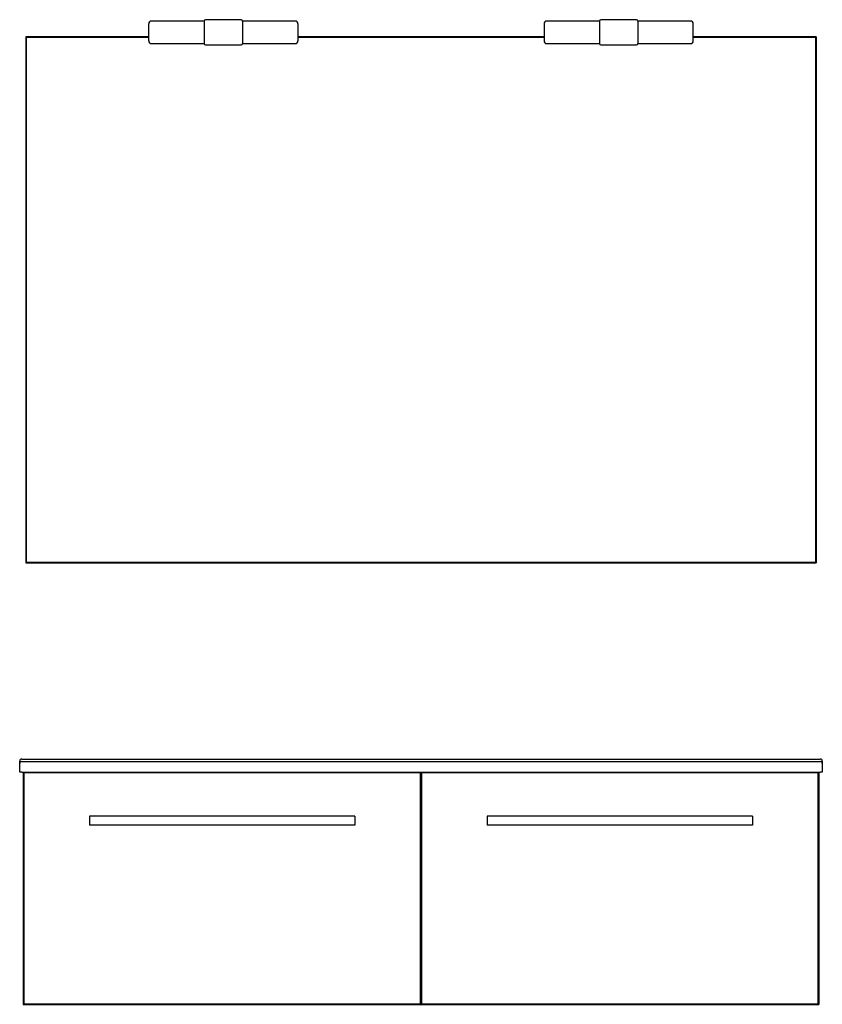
# Model space of a CAD drawing. Header units: millimetres. Extents: x 3244.83 to 3246.04, y 2896.81 to 2898.29.
import ezdxf

# ---------------------------------------------------------------- set-up
doc = ezdxf.new("R2010")
doc.units = ezdxf.units.MM
doc.layers.add('SANINDUSA', color=3, linetype='Continuous')

msp = doc.modelspace()

# ---------------------------------------------------------------- linework, layer by layer
at = {"layer": 'SANINDUSA'}
for p, q in [((3245.1116, 2898.2917), (3245.0321, 2898.2917)), ((3245.1116, 2898.2917), (3245.1116, 2898.2577)), ((3245.1676, 2898.2937), (3245.1136, 2898.2937)), ((3245.2491, 2898.2917), (3245.1696, 2898.2917)), ((3245.1696, 2898.2917), (3245.1696, 2898.2577)), ((3245.7076, 2898.2917), (3245.6281, 2898.2917)), ((3245.7076, 2898.2917), (3245.7076, 2898.2577)), ((3245.7636, 2898.2937), (3245.7096, 2898.2937)), ((3245.8451, 2898.2917), (3245.7656, 2898.2917)), ((3245.7656, 2898.2917), (3245.7656, 2898.2577)), ((3245.0281, 2898.2617), (3245.0281, 2898.2877)), ((3245.2531, 2898.2877), (3245.2531, 2898.2617)), ((3245.6241, 2898.2877), (3245.6241, 2898.2617)), ((3245.8491, 2898.2617), (3245.8491, 2898.2877)), ((3244.8426, 2898.2677), (3244.8426, 2897.4747)), ((3245.0281, 2898.2677), (3244.8426, 2898.2677)), ((3244.8436, 2898.2667), (3244.8436, 2897.4757)), ((3245.0281, 2898.2667), (3244.8436, 2898.2667)), ((3245.6241, 2898.2677), (3245.2531, 2898.2677)), ((3245.6241, 2898.2667), (3245.2531, 2898.2667)), ((3246.0346, 2898.2677), (3245.8491, 2898.2677)), ((3246.0336, 2898.2667), (3245.8491, 2898.2667)), ((3246.0336, 2898.2667), (3246.0336, 2897.4757)), ((3246.0346, 2898.2677), (3246.0346, 2897.4747)), ((3245.0321, 2898.2577), (3245.1116, 2898.2577)), ((3245.1136, 2898.2557), (3245.1676, 2898.2557)), ((3245.1696, 2898.2577), (3245.2491, 2898.2577)), ((3245.6281, 2898.2577), (3245.7076, 2898.2577)), ((3245.7096, 2898.2557), (3245.7636, 2898.2557)), ((3245.7656, 2898.2577), (3245.8451, 2898.2577)), ((3244.8426, 2897.4747), (3246.0346, 2897.4747)), ((3244.8436, 2897.4757), (3246.0336, 2897.4757)), ((3244.8336, 2897.1749), (3244.8336, 2897.1757)), ((3244.8366, 2897.1787), (3246.0406, 2897.1787)), ((3246.0436, 2897.1757), (3246.0436, 2897.1749)), ((3244.8336, 2897.1717), (3244.8336, 2897.1749)), ((3244.8336, 2897.1587), (3244.8336, 2897.1717)), ((3244.8366, 2897.1747), (3246.0406, 2897.1747)), ((3246.0436, 2897.1749), (3246.0436, 2897.1717)), ((3246.0436, 2897.1717), (3246.0436, 2897.1587)), ((3244.8366, 2897.1587), (3244.8336, 2897.1587)), ((3244.8366, 2897.1587), (3246.0406, 2897.1587)), ((3244.8386, 2897.1587), (3244.8386, 2896.8087)), ((3245.4376, 2897.1577), (3244.8396, 2897.1577)), ((3244.8396, 2897.1577), (3244.8396, 2896.8097)), ((3245.4376, 2896.8097), (3245.4376, 2897.1577)), ((3245.4386, 2897.1587), (3245.4386, 2896.8087)), ((3245.4396, 2897.1577), (3245.4396, 2896.8097)), ((3246.0376, 2897.1577), (3245.4396, 2897.1577)), ((3246.0376, 2896.8097), (3246.0376, 2897.1577)), ((3246.0386, 2897.1587), (3246.0386, 2896.8087)), ((3246.0436, 2897.1587), (3246.0406, 2897.1587)), ((3245.3386, 2897.0927), (3244.9386, 2897.0927)), ((3244.9386, 2897.0927), (3244.9386, 2897.0787)), ((3245.3386, 2897.0927), (3245.3386, 2897.0787)), ((3245.9386, 2897.0927), (3245.5386, 2897.0927)), ((3245.5386, 2897.0927), (3245.5386, 2897.0787)), ((3245.9386, 2897.0927), (3245.9386, 2897.0787)), ((3245.3386, 2897.0787), (3244.9386, 2897.0787)), ((3245.9386, 2897.0787), (3245.5386, 2897.0787)), ((3244.8386, 2896.8087), (3245.4386, 2896.8087)), ((3244.8396, 2896.8097), (3245.4376, 2896.8097)), ((3245.4386, 2896.8087), (3246.0386, 2896.8087)), ((3245.4396, 2896.8097), (3246.0376, 2896.8097))]:
    msp.add_line(p, q, dxfattribs=at)
for centre, radius, start, end in [((3245.0321, 2898.2877), 0.004, 90, 180), ((3245.1136, 2898.2917), 0.002, 90, 180), ((3245.1676, 2898.2917), 0.002, 0, 90), ((3245.2491, 2898.2877), 0.004, 0, 90), ((3245.6281, 2898.2877), 0.004, 90, 180), ((3245.7096, 2898.2917), 0.002, 90, 180), ((3245.7636, 2898.2917), 0.002, 0, 90), ((3245.8451, 2898.2877), 0.004, 0, 90), ((3245.0321, 2898.2617), 0.004, 180, 270), ((3245.2491, 2898.2617), 0.004, 270, 0), ((3245.6281, 2898.2617), 0.004, 180, 270), ((3245.8451, 2898.2617), 0.004, 270, 0), ((3245.1136, 2898.2577), 0.002, 180, 270), ((3245.1676, 2898.2577), 0.002, 270, 0), ((3245.7096, 2898.2577), 0.002, 180, 270), ((3245.7636, 2898.2577), 0.002, 270, 0), ((3244.8366, 2897.1757), 0.003, 90, 180), ((3246.0406, 2897.1757), 0.003, 0, 90), ((3244.8366, 2897.1717), 0.003, 90, 180), ((3246.0406, 2897.1717), 0.003, 0, 90)]:
    msp.add_arc(centre, radius, start, end, dxfattribs=at)

doc.saveas('drawing.dxf')
